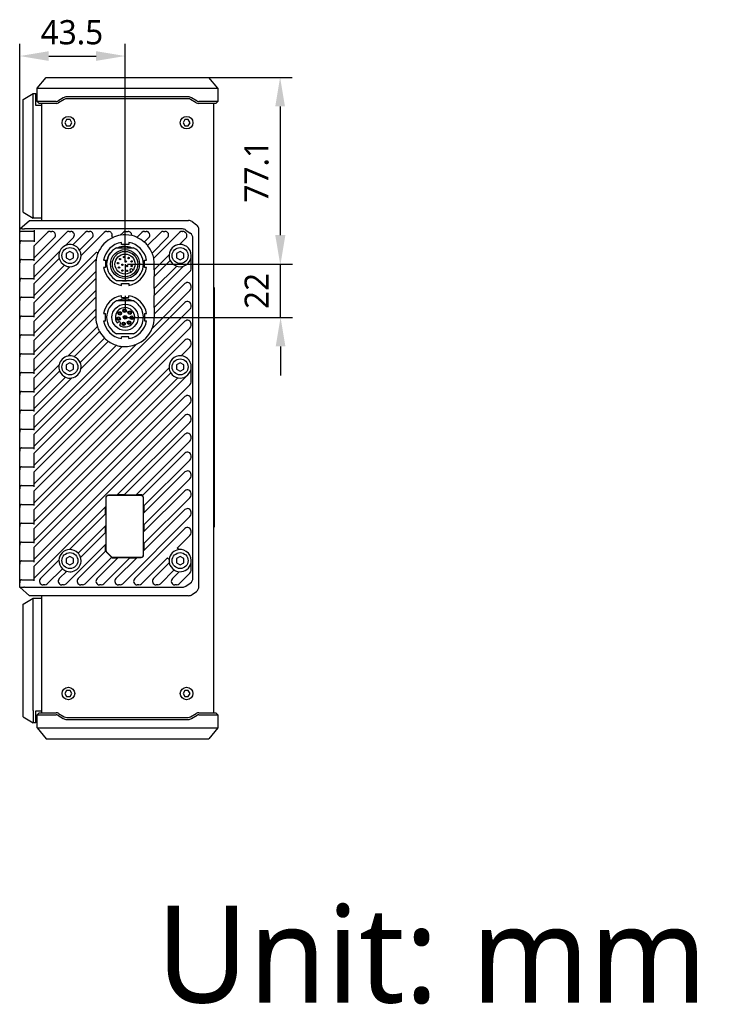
# Model space of a CAD drawing. Header units: millimetres. Extents: x 101 to 574, y 134 to 350.
# Tile 4 of 4: x 430 to 574, y 134 to 338. Entities that reach past the tile are written whole.
import ezdxf

# ---------------------------------------------------------------- set-up
doc = ezdxf.new("R2010")
doc.units = ezdxf.units.MM
doc.header["$LTSCALE"] = 32.67
doc.header["$PDMODE"] = 3
doc.header["$PDSIZE"] = 8
doc.linetypes.add('DOT', pattern=[0.2, 0.1, -0.1])
doc.layers.get('0').update_dxf_attribs({"linetype": 'CONTINUOUS'})
doc.layers.get('Defpoints').update_dxf_attribs({"linetype": 'CONTINUOUS'})
doc.layers.add('00_COMPONENTS', color=7, linetype='CONTINUOUS')
doc.layers.add('51__DRAFT_DIMS', color=7, linetype='CONTINUOUS')
doc.styles.get("Standard").update_dxf_attribs({"font": 'Roboto-Regular.ttf'})
doc.dimstyles.new('DIMSTYLE_2', dxfattribs={"dimtxt": 3, "dimasz": 3, "dimexe": 2.5, "dimexo": 0.5, "dimgap": 0.75, "dimtad": 1, "dimlfac": 2, "dimdsep": 46, "dimtxsty": 'STANDARD', "dimblk": '_FILLED', "dimblk1": '_FILLED', "dimblk2": '_FILLED', "dimcen": 0.09, "dimclrt": 3, "dimazin": 2, "dimtp": 0.3, "dimtm": 0.3, "dimtfac": 1, "dimtofl": 0, "dimtmove": 0, "dimatfit": 3, "dimldrblk": '_FILLED', "dimfxl": 1, "dimtolj": 1, "dimarcsym": 0})
doc.dimstyles.new('DIMSTYLE_4', dxfattribs={"dimtxt": 3, "dimasz": 3, "dimexe": 2.5, "dimexo": 0.5, "dimgap": 0.75, "dimtad": 1, "dimdec": 1, "dimlfac": 2, "dimdsep": 46, "dimtxsty": 'STANDARD', "dimblk": '_FILLED', "dimblk1": '_FILLED', "dimblk2": '_FILLED', "dimcen": 0.09, "dimclrt": 3, "dimazin": 2, "dimtp": 0.3, "dimtm": 0.3, "dimtfac": 1, "dimtdec": 1, "dimtofl": 0, "dimtmove": 0, "dimatfit": 3, "dimldrblk": '_FILLED', "dimfxl": 1, "dimtolj": 1, "dimarcsym": 0})
doc.dimstyles.new('DIMSTYLE_6', dxfattribs={"dimtxt": 3, "dimasz": 3, "dimexe": 2.5, "dimexo": 0.5, "dimgap": 0.75, "dimtad": 1, "dimlfac": 2, "dimdsep": 46, "dimtxsty": 'STANDARD', "dimblk": '_FILLED', "dimblk1": '_FILLED', "dimblk2": '_FILLED', "dimcen": 0.09, "dimclrt": 3, "dimazin": 2, "dimtp": 0.2, "dimtm": 0.2, "dimtfac": 1, "dimtofl": 0, "dimtmove": 0, "dimatfit": 3, "dimldrblk": '_FILLED', "dimfxl": 1, "dimtolj": 1, "dimarcsym": 0})

# ---------------------------------------------------------------- blocks, each defined once
blk = doc.blocks.new('_FILLED')
at = {"color": 0, "linetype": 'ByBlock'}
blk.add_solid([(0, 0), (-1, 0.167), (-1, -0.167)], dxfattribs=at)
blk = doc.blocks.new('*D10')
at = {"layer": '51__DRAFT_DIMS', "color": 0, "lineweight": -2}
for p, q in [((429.66, 294.06), (429.66, 332.57)), ((451.41, 287.6), (451.41, 332.57)), ((435.66, 330.07), (445.41, 330.07))]:
    blk.add_line(p, q, dxfattribs=at)
at = {"layer": 'Defpoints', "color": 0}
for p in [(451.41, 330.07), (429.66, 293.56), (451.41, 287.1)]:
    blk.add_point(p, dxfattribs=at)
at = {"layer": '51__DRAFT_DIMS', "color": 0, "linetype": 'ByBlock', "lineweight": -2, "xscale": 6, "yscale": 6, "zscale": 6, "rotation": 180}
blk.add_blockref('_FILLED', (429.66, 330.07), dxfattribs=at)
at = {"layer": '51__DRAFT_DIMS', "color": 0, "linetype": 'ByBlock', "lineweight": -2, "xscale": 6, "yscale": 6, "zscale": 6}
blk.add_blockref('_FILLED', (451.41, 330.07), dxfattribs=at)
at = {"layer": '51__DRAFT_DIMS', "insert": (440.44, 337.49), "char_height": 5, "attachment_point": 2, "line_spacing_factor": 0.9}
blk.add_mtext('\\A1;43.5', dxfattribs=at)
blk = doc.blocks.new('*D11')
at = {"layer": '51__DRAFT_DIMS', "color": 0, "lineweight": -2}
for p, q in [((463.9, 325.67), (485.92, 325.67)), ((483.42, 319.67), (483.42, 293.1)), ((451.91, 287.1), (485.92, 287.1))]:
    blk.add_line(p, q, dxfattribs=at)
at = {"layer": 'Defpoints', "color": 0}
for p in [(463.4, 325.67), (451.41, 287.1), (483.42, 287.1)]:
    blk.add_point(p, dxfattribs=at)
at = {"layer": '51__DRAFT_DIMS', "color": 0, "linetype": 'ByBlock', "lineweight": -2, "xscale": 6, "yscale": 6, "zscale": 6}
for p, rotation in [((483.42, 325.67), 90), ((483.42, 287.1), 270)]:
    blk.add_blockref('_FILLED', p, dxfattribs=dict(at, rotation=rotation))
at = {"layer": '51__DRAFT_DIMS', "insert": (476.01, 306.26), "char_height": 5, "attachment_point": 2, "rotation": 90, "line_spacing_factor": 0.9}
blk.add_mtext('\\A1;77.1', dxfattribs=at)
blk = doc.blocks.new('*D12')
at = {"layer": '51__DRAFT_DIMS', "color": 0, "lineweight": -2}
for p, q in [((483.51, 293.1), (483.51, 299.1)), ((451.91, 287.1), (486.01, 287.1)), ((451.91, 276.1), (486.01, 276.1)), ((483.51, 270.1), (483.51, 264.1))]:
    blk.add_line(p, q, dxfattribs=at)
at = {"layer": 'Defpoints', "color": 0}
for p in [(451.41, 287.1), (451.41, 276.1), (483.51, 276.1)]:
    blk.add_point(p, dxfattribs=at)
at = {"layer": '51__DRAFT_DIMS', "color": 0, "linetype": 'ByBlock', "lineweight": -2, "xscale": 6, "yscale": 6, "zscale": 6}
for p, rotation in [((483.51, 287.1), 270), ((483.51, 276.1), 90)]:
    blk.add_blockref('_FILLED', p, dxfattribs=dict(at, rotation=rotation))
at = {"layer": '51__DRAFT_DIMS', "insert": (476.09, 281.55), "char_height": 5, "attachment_point": 2, "rotation": 90, "line_spacing_factor": 0.9}
blk.add_mtext('\\A1;22', dxfattribs=at)

msp = doc.modelspace()

# ---------------------------------------------------------------- linework, layer by layer
at = {"linetype": 'DOT'}
msp.add_line((451.4072, 287.1038), (451.4072, 276.1353), dxfattribs=at)
msp.add_line((483.5087, 276.1038), (483.5087, 287.1038))
at = {"layer": '00_COMPONENTS', "color": 7}
for p, q in [((433.2572, 323.4188), (435.1072, 325.6688)), ((435.1072, 325.6688), (468.7072, 325.6688)), ((470.5572, 323.4188), (468.7072, 325.6688)), ((433.2572, 320.6688), (433.2572, 323.4188)), ((433.2572, 323.4188), (470.5572, 323.4188)), ((470.5572, 323.4188), (470.5572, 320.6688)), ((430.4072, 321.1038), (432.4072, 322.3538)), ((432.4073, 296.8306), (432.4072, 322.3538)), ((432.4072, 322.3538), (433.0072, 322.3538)), ((433.0072, 319.8538), (433.0072, 322.3538)), ((438.6607, 321.4533), (437.4959, 320.7543)), ((464.433, 321.6528), (439.381, 321.6528)), ((466.3181, 320.7543), (465.1533, 321.4533)), ((430.4072, 297.8538), (430.4072, 321.1038)), ((434.1572, 319.8538), (433.0072, 319.8538)), ((433.6572, 320.2688), (433.2572, 320.6688)), ((437.1872, 320.6688), (433.2572, 320.6688)), ((437.1872, 320.2688), (433.6572, 320.2688)), ((434.1572, 320.2688), (434.1572, 296.1038)), ((438.8665, 321.1103), (437.7017, 320.4113)), ((464.433, 321.2528), (439.381, 321.2528)), ((466.1123, 320.4113), (464.9475, 321.1103)), ((470.5572, 320.6688), (466.6268, 320.6688)), ((470.1572, 320.2688), (466.6268, 320.2688)), ((469.6572, 320.2688), (469.6572, 194.4388)), ((470.1572, 320.2688), (470.5572, 320.6688)), ((439.3464, 316.9288), (438.9856, 316.3038)), ((438.9856, 316.3038), (439.3464, 315.6788)), ((440.0681, 316.9288), (439.3464, 316.9288)), ((439.3464, 315.6788), (440.0681, 315.6788)), ((440.4289, 316.3038), (440.0681, 316.9288)), ((440.0681, 315.6788), (440.4289, 316.3038)), ((463.7464, 316.9288), (463.3856, 316.3038)), ((463.3856, 316.3038), (463.7464, 315.6788)), ((464.4681, 316.9288), (463.7464, 316.9288)), ((463.7464, 315.6788), (464.4681, 315.6788)), ((464.8289, 316.3038), (464.4681, 316.9288)), ((464.4681, 315.6788), (464.8289, 316.3038)), ((430.4072, 297.8538), (432.4072, 296.6038)), ((429.6572, 294.3538), (431.6572, 296.1038)), ((431.6572, 296.1038), (464.5067, 296.1038)), ((432.4072, 296.8306), (432.4072, 296.6038)), ((434.1572, 296.6038), (432.4072, 296.6038)), ((465.2332, 295.871), (466.1338, 295.2277)), ((429.6572, 220.3538), (429.6572, 294.3538)), ((432.6572, 293.8538), (429.8035, 293.8538)), ((463.2567, 294.3538), (430.6572, 294.3538)), ((432.6572, 294.1038), (432.6572, 291.669)), ((435.4267, 293.6342), (432.6572, 290.8647)), ((439.3167, 293.6342), (432.6572, 286.9747)), ((435.957, 293.8538), (436.3106, 293.8538)), ((439.847, 293.8538), (440.2006, 293.8538)), ((443.2067, 293.6342), (440.6371, 291.0645)), ((442.3242, 288.8616), (447.0967, 293.6342)), ((443.737, 293.8538), (444.0906, 293.8538)), ((447.627, 293.8538), (447.9806, 293.8538)), ((450.9867, 293.6342), (450.4035, 293.051)), ((451.517, 293.8538), (452.0404, 293.8538)), ((454.8767, 293.6342), (453.8575, 292.6149)), ((455.407, 293.8538), (455.7606, 293.8538)), ((458.7667, 293.6342), (456.0663, 290.9338)), ((462.6567, 293.6342), (457.3193, 288.2968)), ((459.297, 293.8538), (459.6506, 293.8538)), ((463.187, 293.8538), (463.2958, 293.8538)), ((463.726, 293.7182), (463.8699, 293.6174)), ((463.9832, 294.121), (464.8838, 293.4777)), ((466.6572, 220.4971), (466.6572, 294.2106)), ((429.9958, 291.919), (432.6572, 291.919)), ((436.8409, 292.5735), (432.6572, 288.3898)), ((432.6572, 287.779), (432.6572, 290.8647)), ((440.7309, 292.5735), (439.109, 290.9516)), ((442.0281, 289.9806), (444.6209, 292.5735)), ((450.6572, 291.1724), (450.6572, 291.5724)), ((452.1572, 291.1724), (450.6572, 291.1724)), ((452.1572, 291.5724), (452.1572, 291.1724)), ((455.3689, 291.6515), (456.2909, 292.5735)), ((456.991, 289.3836), (460.1809, 292.5735)), ((462.6387, 291.1413), (463.9701, 292.4727)), ((465.4072, 222.2471), (465.4072, 292.4606)), ((437.9345, 289.7771), (432.6572, 284.4998)), ((445.3584, 289.421), (432.6572, 276.7198)), ((440.0322, 289.7199), (439.2822, 289.2868)), ((439.2822, 289.2868), (439.2822, 288.4208)), ((440.7822, 289.2868), (440.0322, 289.7199)), ((440.7822, 288.4208), (440.7822, 289.2868)), ((449.661, 290.4788), (453.1535, 290.4788)), ((457.4385, 285.9411), (460.4948, 288.9974)), ((462.7822, 289.7199), (462.0322, 289.2868)), ((462.0322, 289.2868), (462.0322, 288.4208)), ((463.5322, 289.2868), (462.7822, 289.7199)), ((463.5322, 288.4208), (463.5322, 289.2868)), ((429.9958, 288.029), (432.6572, 288.029)), ((437.8216, 288.249), (432.6572, 283.0847)), ((445.4601, 288.1076), (432.6572, 275.3047)), ((432.6572, 283.889), (432.6572, 286.9747)), ((432.6572, 280.6098), (438.9054, 286.858)), ((439.2822, 288.4208), (440.0322, 287.9878)), ((440.0322, 287.9878), (440.7822, 288.4208)), ((445.376, 287.1038), (445.376, 285.5486)), ((446.9702, 287.8853), (447.3702, 287.8853)), ((447.3702, 287.8853), (447.3702, 286.3853)), ((455.4443, 286.3853), (455.4443, 287.8853)), ((455.4443, 287.8853), (455.8443, 287.8853)), ((457.4385, 284.526), (460.7353, 287.8228)), ((457.4385, 285.9411), (457.4385, 287.1038)), ((462.0322, 288.4208), (462.7822, 287.9878)), ((462.7822, 287.9878), (463.5322, 288.4208)), ((465.0322, 286.0655), (465.0322, 288.4174)), ((432.6572, 279.1947), (440.0245, 286.5619)), ((445.376, 285.5486), (432.6572, 272.8298)), ((445.3572, 285.5298), (445.3572, 284.1147)), ((447.3702, 286.3853), (446.9702, 286.3853)), ((452.6469, 285.4399), (452.4502, 285.6366)), ((452.8745, 286.0609), (453.0712, 285.8641)), ((455.8443, 286.3853), (455.4443, 286.3853)), ((457.4385, 282.0511), (462.0646, 286.6772)), ((457.4385, 280.636), (463.4701, 286.6676)), ((457.4385, 278.1611), (464.8126, 285.5352)), ((457.4572, 284.5447), (457.4572, 285.9598)), ((429.9958, 284.139), (432.6572, 284.139)), ((445.376, 284.1335), (432.6572, 271.4147)), ((432.6572, 279.999), (432.6572, 283.0847)), ((445.376, 284.1335), (445.376, 281.6586)), ((449.661, 283.7288), (453.1535, 283.7288)), ((450.6572, 282.6983), (450.6572, 283.0983)), ((450.6572, 283.0983), (452.1572, 283.0983)), ((452.1572, 283.0983), (452.1572, 282.6983)), ((452.4601, 284.2946), (452.4557, 284.3065)), ((457.4385, 282.0511), (457.4385, 284.526)), ((457.4385, 276.746), (463.7519, 283.0594)), ((445.376, 281.6586), (432.6572, 268.9398)), ((445.3572, 281.6398), (445.3572, 280.2247)), ((456.9907, 273.8233), (464.8126, 281.6452)), ((457.4385, 278.1611), (457.4385, 280.636)), ((457.4572, 280.6547), (457.4572, 282.0698)), ((465.0322, 282.1755), (465.0322, 282.529)), ((469.8072, 282.2536), (469.6572, 282.2536)), ((469.8072, 282.2536), (469.8072, 232.7537)), ((429.9958, 280.249), (432.6572, 280.249)), ((445.376, 280.2435), (432.6572, 267.5247)), ((432.6572, 276.109), (432.6572, 279.1947)), ((463.7519, 279.1694), (432.6572, 248.0747)), ((445.376, 280.2435), (445.376, 277.7686)), ((453.1535, 279.4788), (449.661, 279.4788)), ((450.6572, 280.1724), (450.6572, 280.5724)), ((450.6572, 280.1724), (452.1572, 280.1724)), ((452.1572, 280.1724), (452.1572, 280.5724)), ((465.0322, 278.2855), (465.0322, 278.639)), ((445.376, 277.7686), (432.6572, 265.0498)), ((432.6572, 245.5998), (464.8126, 277.7552)), ((445.3572, 277.7498), (445.3572, 276.3347)), ((446.9702, 276.8853), (447.3702, 276.8853)), ((447.3702, 275.3853), (447.3702, 276.8853)), ((455.4443, 276.8853), (455.4443, 275.3853)), ((455.4443, 276.8853), (455.8443, 276.8853)), ((457.4385, 276.746), (457.4385, 276.1038)), ((457.4572, 276.7647), (457.4572, 278.1798)), ((429.9958, 276.359), (432.6572, 276.359)), ((445.376, 276.3535), (432.6572, 263.6347)), ((432.6572, 272.219), (432.6572, 275.3047)), ((463.7519, 275.2794), (432.6572, 244.1847)), ((445.376, 276.3535), (445.376, 276.1038)), ((446.9702, 275.3853), (447.3702, 275.3853)), ((449.782, 274.9382), (449.9577, 275.1139)), ((450.4173, 274.6543), (450.2416, 274.4786)), ((455.4443, 275.3853), (455.8443, 275.3853)), ((465.0322, 274.3955), (465.0322, 274.749)), ((432.6572, 241.7098), (464.8126, 273.8652)), ((439.6025, 268.1051), (445.6876, 274.1902)), ((446.1181, 273.2055), (440.8912, 267.9787)), ((453.1535, 272.7288), (449.661, 272.7288)), ((429.9958, 272.469), (432.6572, 272.469)), ((432.6572, 268.329), (432.6572, 271.4147)), ((463.7519, 271.3894), (432.6572, 240.2947)), ((432.6572, 249.4898), (453.6878, 270.5204)), ((442.1404, 266.753), (447.1847, 271.7973)), ((442.2956, 265.4931), (447.9585, 271.1559)), ((450.6572, 271.6983), (450.6572, 272.0983)), ((452.1572, 272.0983), (450.6572, 272.0983)), ((452.1572, 271.6983), (452.1572, 272.0983)), ((465.0322, 270.5055), (465.0322, 270.859)), ((429.9958, 268.579), (432.6572, 268.579)), ((432.6572, 253.3798), (449.6207, 270.3433)), ((450.7962, 270.1036), (432.6572, 251.9647)), ((462.9751, 268.1376), (464.8126, 269.9752)), ((432.6572, 264.439), (432.6572, 267.5247)), ((440.0322, 266.7199), (439.2822, 266.2868)), ((440.7822, 266.2868), (440.0322, 266.7199)), ((462.7822, 266.7199), (462.0322, 266.2868)), ((463.5322, 266.2868), (462.7822, 266.7199)), ((429.9958, 264.689), (432.6572, 264.689)), ((432.6572, 261.1598), (437.781, 266.2835)), ((432.6572, 237.8198), (460.4984, 265.661)), ((437.9074, 264.9948), (432.6572, 259.7447)), ((460.8593, 264.6068), (432.6572, 236.4047)), ((439.2822, 266.2868), (439.2822, 265.4208)), ((439.2822, 265.4208), (440.0322, 264.9878)), ((440.0322, 264.9878), (440.7822, 265.4208)), ((440.7822, 265.4208), (440.7822, 266.2868)), ((462.0322, 266.2868), (462.0322, 265.4208)), ((462.0322, 265.4208), (462.7822, 264.9878)), ((462.7822, 264.9878), (463.5322, 265.4208)), ((463.5322, 265.4208), (463.5322, 266.2868)), ((465.0322, 262.7255), (465.0322, 265.4174)), ((463.9883, 263.8458), (432.6572, 232.5147)), ((432.6572, 257.2698), (439.1331, 263.7457)), ((432.6572, 260.549), (432.6572, 263.6347)), ((432.6572, 233.9298), (462.3336, 263.6062)), ((432.6572, 255.8547), (440.393, 263.5905)), ((463.9883, 263.8458), (463.9883, 263.9049)), ((429.9958, 260.799), (432.6572, 260.799)), ((432.6572, 230.0398), (464.8126, 262.1952)), ((432.6572, 256.659), (432.6572, 259.7447)), ((463.7519, 259.7194), (432.6572, 228.6247)), ((432.6572, 226.1498), (464.8126, 258.3052)), ((465.0322, 258.8355), (465.0322, 259.189)), ((429.9958, 256.909), (432.6572, 256.909)), ((432.6572, 252.769), (432.6572, 255.8547)), ((463.7519, 255.8294), (432.6572, 224.7347)), ((449.7441, 239.3467), (464.8126, 254.4152)), ((465.0322, 254.9455), (465.0322, 255.299)), ((429.9958, 253.019), (432.6572, 253.019)), ((432.6572, 248.879), (432.6572, 251.9647)), ((451.1592, 239.3467), (463.7519, 251.9394)), ((453.6341, 239.3467), (464.8126, 250.5252)), ((465.0322, 251.0555), (465.0322, 251.409)), ((429.9958, 249.129), (432.6572, 249.129)), ((432.6572, 244.989), (432.6572, 248.0747)), ((454.9773, 239.2748), (463.7519, 248.0494)), ((455.2501, 237.0727), (464.8126, 246.6352)), ((465.0322, 247.1655), (465.0322, 247.519)), ((429.9958, 245.239), (432.6572, 245.239)), ((432.6572, 241.099), (432.6572, 244.1847)), ((455.2501, 235.6576), (463.7519, 244.1594)), ((455.2501, 233.1827), (464.8126, 242.7452)), ((465.0322, 243.2755), (465.0322, 243.629)), ((429.9958, 241.349), (432.6572, 241.349)), ((432.6572, 237.209), (432.6572, 240.2947)), ((455.2501, 231.7676), (463.7519, 240.2694)), ((447.4144, 238.8038), (447.4144, 237.017)), ((447.4572, 238.8038), (447.4572, 228.0109)), ((449.7441, 239.3467), (447.9572, 239.3467)), ((454.7072, 239.3038), (447.9572, 239.3038)), ((451.2664, 239.4538), (449.8512, 239.4538)), ((453.6341, 239.3467), (451.1592, 239.3467)), ((454.7072, 239.4538), (453.7412, 239.4538)), ((455.2072, 227.0538), (455.2072, 238.8038)), ((455.2501, 229.2927), (464.8126, 238.8552)), ((455.2501, 237.0727), (455.2501, 238.8038)), ((465.0322, 239.3855), (465.0322, 239.739)), ((429.9958, 237.459), (432.6572, 237.459)), ((432.6572, 222.2598), (447.4144, 237.017)), ((432.6572, 233.319), (432.6572, 236.4047)), ((447.3072, 236.9098), (447.3072, 235.4947)), ((455.2501, 227.8776), (463.7519, 236.3794)), ((455.3572, 235.7647), (455.3572, 237.1798)), ((447.4144, 235.6019), (439.9626, 228.1501)), ((447.4144, 235.6019), (447.4144, 233.127)), ((450.9209, 221.0735), (464.8126, 234.9652)), ((455.2501, 233.1827), (455.2501, 235.6576)), ((465.0322, 235.4955), (465.0322, 235.849)), ((429.9958, 233.569), (432.6572, 233.569)), ((432.6572, 229.429), (432.6572, 232.5147)), ((441.7103, 227.4229), (447.4144, 233.127)), ((447.3072, 233.0198), (447.3072, 231.6047)), ((453.3967, 222.1342), (463.7519, 232.4894)), ((455.3572, 231.8747), (455.3572, 233.2898)), ((465.0322, 231.6055), (465.0322, 231.959)), ((469.6572, 232.7537), (469.8072, 232.7537)), ((442.2311, 226.5285), (447.4144, 231.7119)), ((447.4144, 231.7119), (447.4144, 229.237)), ((455.2501, 229.2927), (455.2501, 231.7676)), ((462.1811, 228.4437), (464.8126, 231.0752)), ((429.9958, 229.679), (432.6572, 229.679)), ((432.6572, 225.539), (432.6572, 228.6247)), ((439.2509, 221.0735), (447.4144, 229.237)), ((447.4397, 227.8472), (441.7267, 222.1342)), ((447.3072, 229.1298), (447.3072, 228.0109)), ((455.2501, 227.0538), (455.2501, 227.8776)), ((455.3572, 227.9847), (455.3572, 229.3998)), ((462.4969, 228.1279), (462.1811, 228.4437)), ((429.9958, 225.789), (432.6572, 225.789)), ((433.9467, 222.1342), (437.736, 225.9235)), ((440.0322, 226.7199), (439.2822, 226.2868)), ((439.2822, 226.2868), (439.2822, 225.4208)), ((440.7822, 226.2868), (440.0322, 226.7199)), ((440.7822, 225.4208), (440.7822, 226.2868)), ((442.2289, 226.5264), (442.2306, 226.528)), ((443.1409, 221.0735), (448.6481, 226.5807)), ((449.9935, 226.511), (445.6167, 222.1342)), ((447.0309, 221.0735), (452.4684, 226.511)), ((447.5734, 227.6271), (448.5305, 226.67)), ((447.6037, 227.6574), (448.5608, 226.7003)), ((448.9144, 226.5538), (454.7072, 226.5538)), ((448.9144, 226.4038), (449.8864, 226.4038)), ((449.5067, 222.1342), (453.8835, 226.511)), ((449.9935, 226.511), (452.4684, 226.511)), ((452.3612, 226.4038), (453.7764, 226.4038)), ((453.8835, 226.511), (454.7072, 226.511)), ((454.8109, 221.0735), (460.1924, 226.4549)), ((460.1924, 226.4549), (460.5081, 226.1392)), ((462.7822, 226.7199), (462.0322, 226.2868)), ((462.0322, 226.2868), (462.0322, 225.4208)), ((463.5322, 226.2868), (462.7822, 226.7199)), ((463.5322, 225.4208), (463.5322, 226.2868)), ((432.6572, 221.649), (432.6572, 224.7347)), ((435.3609, 221.0735), (438.4632, 224.1758)), ((439.2822, 225.4208), (440.0322, 224.9878)), ((440.0322, 224.9878), (440.7822, 225.4208)), ((457.2867, 222.1342), (460.5386, 225.386)), ((458.7009, 221.0735), (461.5492, 223.9218)), ((462.0322, 225.4208), (462.7822, 224.9878)), ((462.7822, 224.9878), (463.5322, 225.4208)), ((465.0322, 223.8255), (465.0322, 225.4174)), ((429.9958, 221.899), (432.6572, 221.899)), ((429.9962, 221.899), (429.9958, 221.899)), ((439.3576, 223.655), (437.8367, 222.1342)), ((439.3578, 223.6553), (439.3597, 223.6572)), ((461.1767, 222.1342), (462.6109, 223.5683)), ((462.5909, 221.0735), (464.8126, 223.2952)), ((431.6572, 218.6038), (429.6572, 220.3538)), ((430.6572, 220.3538), (463.2567, 220.3538)), ((434.8306, 220.8538), (434.477, 220.8538)), ((438.7206, 220.8538), (438.367, 220.8538)), ((442.6106, 220.8538), (442.257, 220.8538)), ((446.5006, 220.8538), (446.147, 220.8538)), ((450.3906, 220.8538), (450.037, 220.8538)), ((454.2806, 220.8538), (453.927, 220.8538)), ((458.1706, 220.8538), (457.817, 220.8538)), ((462.0606, 220.8538), (461.707, 220.8538)), ((463.9832, 220.5867), (464.8838, 221.2299)), ((430.4072, 216.8538), (432.4072, 218.1038)), ((464.5067, 218.6038), (431.6577, 218.6038)), ((432.4072, 218.1038), (434.1572, 218.1038)), ((432.4072, 194.877), (432.4072, 218.1038)), ((434.1572, 218.6038), (434.1572, 194.4388)), ((465.2332, 218.8367), (466.1338, 219.4799)), ((430.4072, 193.6038), (430.4072, 216.8538)), ((439.3464, 199.0288), (438.9856, 198.4038)), ((438.9856, 198.4038), (439.3464, 197.7788)), ((440.0681, 199.0288), (439.3464, 199.0288)), ((439.3464, 197.7788), (440.0681, 197.7788)), ((440.4289, 198.4038), (440.0681, 199.0288)), ((440.0681, 197.7788), (440.4289, 198.4038)), ((463.7464, 199.0288), (463.3856, 198.4038)), ((463.3856, 198.4038), (463.7464, 197.7788)), ((464.4681, 199.0288), (463.7464, 199.0288)), ((463.7464, 197.7788), (464.4681, 197.7788)), ((464.8289, 198.4038), (464.4681, 199.0288)), ((464.4681, 197.7788), (464.8289, 198.4038)), ((430.4072, 193.6038), (432.4072, 192.3538)), ((432.4072, 194.877), (432.4073, 194.1038)), ((432.4073, 194.1038), (432.4073, 192.5806)), ((433.0072, 194.8538), (434.1572, 194.8538)), ((433.0072, 192.3538), (433.0072, 194.8538)), ((433.6572, 194.4388), (433.2572, 194.0388)), ((433.2572, 194.0388), (437.1877, 194.0388)), ((433.2572, 191.2888), (433.2572, 194.0388)), ((433.6572, 194.4388), (437.1877, 194.4388)), ((437.4964, 193.9533), (438.6612, 193.2544)), ((437.7021, 194.2963), (438.867, 193.5974)), ((439.3815, 193.4549), (464.4335, 193.4549)), ((464.948, 193.5974), (466.1128, 194.2963)), ((465.1538, 193.2544), (466.3186, 193.9533)), ((466.6273, 194.4388), (470.1572, 194.4388)), ((466.6273, 194.0388), (470.5572, 194.0388)), ((470.1572, 194.4388), (470.5572, 194.0388)), ((470.5572, 194.0388), (470.5572, 191.2888)), ((432.4072, 192.5806), (432.4072, 192.3538)), ((433.0072, 192.3538), (432.4072, 192.3538)), ((433.2572, 191.2888), (470.5572, 191.2888)), ((433.2572, 191.2888), (435.1072, 189.0388)), ((439.3815, 193.0549), (464.4335, 193.0549)), ((470.5572, 191.2888), (468.7072, 189.0388)), ((435.1072, 189.0388), (468.7072, 189.0388))]:
    msp.add_line(p, q, dxfattribs=at)
for centre, radius in [((439.7072, 316.3038), 1.3), ((464.1072, 316.3038), 1.3), ((440.0322, 288.8538), 1.65), ((451.4072, 287.1038), 3), ((451.4072, 287.1038), 2.625), ((451.4072, 287.1038), 2.075), ((462.7822, 288.8538), 1.65), ((449.9692, 287.29), 0.15), ((449.9692, 287.29), 0.0634), ((450.3819, 288.1291), 0.15), ((450.3819, 288.1291), 0.0634), ((450.876, 286.9615), 0.15), ((450.876, 286.9615), 0.0634), ((451.2211, 288.5418), 0.15), ((451.2211, 288.5418), 0.0634), ((451.5496, 287.6351), 0.15), ((451.5496, 287.6351), 0.0634), ((451.7962, 286.7149), 0.15), ((451.7962, 286.7149), 0.0634), ((452.1377, 288.3564), 0.15), ((452.1377, 288.3564), 0.0634), ((452.7505, 287.6499), 0.15), ((452.8045, 286.7163), 0.15), ((452.7505, 287.6499), 0.0634), ((452.8045, 286.7163), 0.0634), ((450.1547, 286.3734), 0.15), ((450.1547, 286.3734), 0.0634), ((450.8611, 285.7606), 0.15), ((450.8611, 285.7606), 0.0634), ((451.7947, 285.7066), 0.15), ((451.7947, 285.7066), 0.0634), ((451.4072, 276.1038), 2.7), ((450.3091, 276.9313), 0.375), ((450.3091, 276.9313), 0.205), ((451.3113, 277.4755), 0.375), ((451.3113, 277.4755), 0.205), ((452.3795, 277.0761), 0.375), ((452.3795, 277.0761), 0.205), ((450.0623, 275.818), 0.375), ((450.0623, 275.818), 0.205), ((451.1214, 274.7589), 0.375), ((451.1214, 274.7589), 0.205), ((451.4072, 276.1038), 0.375), ((451.4072, 276.1038), 0.205), ((452.2347, 275.0057), 0.375), ((452.2347, 275.0057), 0.205), ((452.7789, 276.0079), 0.375), ((452.7789, 276.0079), 0.205), ((440.0322, 265.8538), 1.65), ((462.7822, 265.8538), 1.65), ((440.0322, 225.8538), 1.65), ((462.7822, 225.8538), 1.65), ((439.7072, 198.4038), 1.3), ((464.1072, 198.4038), 1.3)]:
    msp.add_circle(centre, radius, dxfattribs=at)
for centre, radius, start, end in [((439.381, 320.2528), 1.4, 90, 120.963726), ((464.433, 320.2528), 1.4, 59.036274, 90), ((437.1872, 321.2688), 0.6, 270, 300.963726), ((437.1872, 321.2688), 1, 270, 300.963726), ((439.381, 320.2528), 1, 90, 120.963726), ((464.433, 320.2528), 1, 59.036274, 90), ((466.6268, 321.2688), 1, 239.036274, 270), ((466.6268, 321.2688), 0.6, 239.036274, 270), ((464.5067, 294.8538), 1.25, 54.462322, 90), ((465.4072, 294.2106), 1.25, 0, 54.462322), ((435.957, 293.1038), 0.75, 90, 135), ((436.3106, 293.1038), 0.75, 315, 90), ((439.847, 293.1038), 0.75, 90, 135), ((440.2006, 293.1038), 0.75, 315, 90), ((443.737, 293.1038), 0.75, 90, 135), ((444.0906, 293.1038), 0.75, 315, 90), ((447.627, 293.1038), 0.75, 90, 135), ((447.9806, 293.1038), 0.75, 345.268609, 90), ((448.9477, 292.8495), 0.25, 165.268609, 264.782083), ((451.4078, 287.1021), 6.0518, 99.333298, 114.569352), ((451.4072, 287.1039), 6.0312, 76.84825, 99.579921), ((451.517, 293.1038), 0.75, 90, 135), ((452.0404, 293.1038), 0.75, 350.254808, 90), ((451.4058, 287.0995), 6.0546, 65.9661, 76.85711), ((455.407, 293.1038), 0.75, 90, 135), ((455.7606, 293.1038), 0.75, 315, 90), ((459.297, 293.1038), 0.75, 90, 135), ((459.6506, 293.1038), 0.75, 315, 90), ((463.187, 293.1038), 0.75, 90, 135), ((463.2567, 293.1038), 1.25, 54.462322, 90), ((463.2958, 293.1038), 0.75, 55, 90), ((463.4398, 293.003), 0.75, 315, 55), ((464.1572, 292.4606), 1.25, 0, 54.462322), ((440.0322, 288.8538), 2.2919, 113.754631, 156.245369), ((440.0322, 288.8538), 2.3, 74.584455, 113.243754), ((440.0322, 288.8538), 2.2919, 29.448544, 74.698974), ((451.4072, 287.1038), 6.0312, 114.303357, 158.843839), ((451.4072, 287.1353), 4.5, 99.594005, 170.405913), ((451.4072, 287.1353), 4.5, 9.59411, 80.405895), ((451.4076, 287.1045), 6.0305, 48.937923, 66.030724), ((451.4115, 287.108), 6.0441, 39.434061, 48.931703), ((451.4071, 287.1037), 6.0314, 22.210475, 39.422113), ((462.7822, 288.8538), 2.2919, 93.591301, 176.408699), ((462.7822, 288.8538), 2.3, 348.031254, 93.364009), ((440.0322, 288.8538), 2.3, 156.756246, 195.415545), ((440.0322, 288.8538), 2.2919, 269.805129, 0.194871), ((440.0322, 288.8538), 2.3, 0.394063, 29.504445), ((445.5352, 289.2442), 0.25, 8.366306, 135), ((451.41, 287.1031), 6.0528, 158.578673, 170.666368), ((451.4072, 287.1038), 3.8, 117.357326, 242.642674), ((451.2761, 287.1672), 3.6199, 66.183189, 70.633776), ((451.4072, 287.1038), 3.8, 297.357326, 62.642674), ((451.4033, 287.1026), 6.0541, 11.529697, 22.2804), ((462.7822, 288.8538), 2.3, 176.635991, 206.80104), ((440.0322, 288.8538), 2.2919, 195.301026, 240.551456), ((440.0322, 288.8538), 2.3, 240.495555, 269.605937), ((451.4107, 287.1035), 6.0347, 170.422469, 179.99692), ((451.404, 287.1035), 6.0345, 0.003121, 11.405082), ((462.7822, 288.8538), 2.2919, 206.734747, 251.752037), ((462.7822, 288.8538), 2.2919, 287.464458, 349.022797), ((451.4072, 287.1353), 4.5, 189.593825, 260.405941), ((451.4072, 287.1353), 4.5, 279.594287, 350.405858), ((452.6624, 285.8487), 0.3, 45, 225), ((462.7822, 288.8538), 2.3, 251.650812, 287.081573), ((464.2822, 286.0655), 0.75, 315, 360), ((451.4072, 287.1353), 3.415, 265.950999, 274.049001), ((451.4643, 287.0313), 3.6875, 296.416312, 297.085618), ((464.2822, 282.529), 0.75, 0, 135), ((464.2822, 282.1755), 0.75, 315, 360), ((451.4072, 276.1353), 4.5, 99.594005, 170.405913), ((451.4072, 276.1038), 3.8, 117.357326, 242.642674), ((451.4073, 276.1332), 3.7478, 63.211967, 94.580823), ((451.4072, 276.1353), 4.5, 9.59411, 80.405894), ((451.4072, 276.1038), 3.8, 25.06638, 62.642674), ((464.2822, 278.639), 0.75, 0, 135), ((451.4072, 276.1038), 2, 234.352035, 215.647965), ((451.4072, 276.1038), 3.8, 297.357326, 24.862006), ((464.2822, 278.2855), 0.75, 315, 360), ((451.407, 276.1039), 6.031, 180.000299, 198.499556), ((451.4072, 276.1353), 4.5, 189.593823, 260.405941), ((450.1875, 274.8841), 0.325, 314.999999, 135), ((451.4072, 276.1353), 4.5, 279.594285, 350.405859), ((451.4072, 276.1038), 6.0313, 337.782843, 359.99989), ((464.2822, 274.749), 0.75, 0, 135), ((451.4031, 276.102), 6.0455, 198.583565, 208.777224), ((451.4077, 276.1041), 6.0317, 208.72132, 225.562933), ((451.4073, 276.1038), 6.05, 291.798033, 338.201967), ((464.2822, 274.3955), 0.75, 315, 360), ((451.4109, 276.1083), 6.0558, 225.567213, 235.086653), ((451.4073, 276.1042), 6.0316, 235.123937, 252.769582), ((451.4073, 276.1039), 6.0313, 264.184963, 292.216797), ((464.2822, 270.859), 0.75, 0, 135), ((464.2822, 270.5055), 0.75, 315, 360), ((451.4063, 276.0992), 6.0452, 252.671587, 264.044871), ((440.0322, 265.8538), 2.2919, 100.806112, 169.193888), ((440.0322, 265.8538), 2.3, 67.903307, 100.511547), ((440.0322, 265.8538), 2.2919, 23.099227, 67.988508), ((440.0322, 265.8538), 2.3, 351.219849, 23.179967), ((462.7822, 265.8538), 2.2919, 85.174226, 184.825774), ((462.7822, 265.8538), 2.3, 348.031254, 85.004821), ((440.0322, 265.8538), 2.3, 169.488453, 202.096693), ((440.0322, 265.8538), 2.2919, 202.011492, 246.900773), ((440.0322, 265.8538), 2.2919, 279.056317, 350.943683), ((462.7822, 265.8538), 2.3, 184.995179, 213.007195), ((462.7822, 265.8538), 2.2919, 212.964366, 258.712561), ((462.7822, 265.8538), 2.2919, 301.750626, 349.022797), ((440.0322, 265.8538), 2.3, 246.820033, 278.780151), ((462.7822, 265.8538), 2.3, 258.578621, 301.626387), ((464.2822, 262.7255), 0.75, 315, 360), ((464.2822, 259.189), 0.75, 0, 135), ((464.2822, 258.8355), 0.75, 315, 360), ((464.2822, 255.299), 0.75, 0, 135), ((464.2822, 254.9455), 0.75, 315, 360), ((464.2822, 251.409), 0.75, 0, 135), ((464.2822, 251.0555), 0.75, 315, 360), ((464.2822, 247.519), 0.75, 0, 135), ((464.2822, 247.1655), 0.75, 315, 360), ((464.2822, 243.629), 0.75, 0, 135), ((464.2822, 243.2755), 0.75, 315, 360), ((464.2822, 239.739), 0.75, 0, 135), ((447.9572, 238.8038), 0.5429, 90, 180), ((447.9572, 238.8038), 0.5, 90, 180), ((454.7072, 238.8038), 0.65, 57.622178, 90), ((454.7072, 238.8038), 0.5, 0, 90), ((454.7072, 238.8038), 0.5429, 0, 60.168002), ((464.2822, 239.3855), 0.75, 315, 360), ((464.2822, 235.849), 0.75, 0, 135), ((464.2822, 235.4955), 0.75, 315, 360), ((464.2822, 231.959), 0.75, 0, 135), ((464.2822, 231.6055), 0.75, 315, 360), ((440.0322, 225.8538), 2.3, 91.665412, 178.334588), ((440.0322, 225.8538), 2.2973, 43.077357, 91.736518), ((447.9572, 228.0109), 0.65, 180, 202.365766), ((447.9572, 228.0109), 0.5429, 197.561032, 225), ((447.9572, 228.0109), 0.5, 180, 225), ((462.7822, 225.8538), 2.2919, 97.151193, 172.848807), ((462.7822, 225.8538), 2.3, 348.031254, 97.307134), ((440.0322, 225.8538), 2.2973, 178.263482, 226.922643), ((440.0322, 225.8538), 2.2973, 252.977348, 17.022652), ((440.0322, 225.8538), 2.3, 17.058218, 43.079605), ((448.9144, 227.0538), 0.5429, 225, 240.634097), ((448.9144, 227.0538), 0.5, 225, 270), ((448.9144, 227.0538), 0.65, 238.007053, 270), ((454.7072, 227.0538), 0.5429, 270, 360), ((454.7072, 227.0538), 0.5, 270, 360), ((462.7822, 225.8538), 2.3, 172.692866, 191.909001), ((440.0322, 225.8538), 2.3, 226.920395, 252.941782), ((462.7822, 225.8538), 2.2919, 191.777524, 237.453979), ((462.7822, 225.8538), 2.3, 237.409614, 265.538768), ((462.7822, 225.8538), 2.2919, 265.711413, 349.022797), ((464.2822, 223.8255), 0.75, 315, 360), ((434.477, 221.6038), 0.75, 135, 270), ((438.367, 221.6038), 0.75, 135, 270), ((442.257, 221.6038), 0.75, 135, 270), ((446.147, 221.6038), 0.75, 135, 270), ((450.037, 221.6038), 0.75, 135, 270), ((453.927, 221.6038), 0.75, 135, 270), ((457.817, 221.6038), 0.75, 135, 270), ((461.707, 221.6038), 0.75, 135, 270), ((464.1572, 222.2471), 1.25, 305.537678, 360), ((434.8306, 221.6038), 0.75, 270, 315), ((438.7206, 221.6038), 0.75, 270, 315), ((442.6106, 221.6038), 0.75, 270, 315), ((446.5006, 221.6038), 0.75, 270, 315), ((450.3906, 221.6038), 0.75, 270, 315), ((454.2806, 221.6038), 0.75, 270, 315), ((458.1706, 221.6038), 0.75, 270, 315), ((462.0606, 221.6038), 0.75, 270, 315), ((463.2567, 221.6038), 1.25, 270, 305.537678), ((465.4072, 220.4971), 1.25, 305.537678, 360), ((464.5067, 219.8538), 1.25, 270, 305.537678), ((437.1877, 193.4388), 1, 59.036274, 90), ((437.1877, 193.4388), 0.6, 59.036274, 90), ((439.3815, 194.4549), 1.4, 239.036274, 270), ((439.3815, 194.4549), 1, 239.036274, 270), ((464.4335, 194.4549), 1, 270, 300.963726), ((464.4335, 194.4549), 1.4, 270, 300.963726), ((466.6273, 193.4388), 1, 90, 120.963726), ((466.6273, 193.4388), 0.6, 90, 120.963726)]:
    msp.add_arc(centre, radius, start, end, dxfattribs=at)
for centre, major_axis, ratio, start_param, end_param in [((430.6572, 295.0538), (1, 0), 0.7, -1.82063946, -1.57079633), ((430.6572, 291.2725), (1, 0), 1, 2.53115844, 3.14159265), ((430.6572, 287.3825), (1, 0), 1, 2.53115844, 3.14159265), ((430.6572, 283.4925), (1, 0), 1, 2.53115844, 3.14159265), ((430.6572, 279.6025), (1, 0), 1, 2.53115844, 3.14159265), ((430.6572, 275.7125), (1, 0), 1, 2.53115844, 3.14159265), ((430.6572, 271.8225), (1, 0), 1, 2.53115844, 3.14159265), ((430.6572, 267.9325), (1, 0), 1, 2.53115844, 3.14159265), ((430.6572, 264.0425), (1, 0), 1, 2.53115844, 3.14159265), ((430.6572, 260.1525), (1, 0), 1, 2.53115844, 3.14159265), ((430.6572, 256.2625), (1, 0), 1, 2.53115844, 3.14159265), ((430.6572, 252.3725), (0, 1), 1, 0.96036212, 1.57079633), ((430.6572, 248.4825), (1, 0), 1, 2.53115844, 3.14159265), ((430.6572, 244.5925), (1, 0), 1, 2.53115844, 3.14159265), ((430.6572, 240.7025), (1, 0), 1, 2.53115844, 3.14159265), ((430.6572, 236.8125), (1, 0), 1, 2.53115844, 3.14159265), ((430.6572, 232.9225), (1, 0), 1, 2.53115844, 3.14159265), ((430.6572, 229.0325), (0, 1), 1, 0.96036212, 1.57079633), ((430.6572, 225.1425), (1, 0), 1, 2.53115844, 3.14159265), ((430.6572, 221.2525), (1, 0), 1, 2.53115844, 3.14159265), ((430.6572, 219.6538), (1, 0), 0.7, 1.57079633, 1.82063946)]:
    msp.add_ellipse(centre, major_axis=major_axis, ratio=ratio, start_param=start_param, end_param=end_param, dxfattribs=at)
for points, knots in [([(429.6572, 293.7076), (429.6572, 293.7193), (429.6583, 293.7415), (429.6641, 293.7724), (429.6748, 293.7988), (429.6908, 293.8202), (429.7123, 293.8363), (429.7387, 293.847), (429.7696, 293.8528), (429.7917, 293.8538), (429.8035, 293.8538)], [0, 0, 0, 0, 0.14678393, 0.2764407, 0.39221711, 0.50000011, 0.607783, 0.72355928, 0.85321601, 1, 1, 1, 1]), ([(429.6686, 294.3637), (429.6727, 294.3674), (429.6832, 294.3746), (429.711, 294.3886), (429.759, 294.4037), (429.8311, 294.4163), (429.921, 294.423), (430.0267, 294.4224), (430.1921, 294.4108), (430.3212, 294.3914), (430.41, 294.3756)], [0, 0, 0, 0, 0.02209583, 0.05004453, 0.12368866, 0.22094365, 0.34092196, 0.4818575, 0.64106851, 1, 1, 1, 1]), ([(429.9958, 291.919), (429.9804, 291.919), (429.9501, 291.9168), (429.9066, 291.9046), (429.8674, 291.8812), (429.8468, 291.8585), (429.8378, 291.8458)], [0, 0, 0, 0, 0.25512918, 0.49947509, 0.74265724, 1, 1, 1, 1]), ([(447.6216, 287.1039), (447.619, 287.5252), (447.7582, 288.3744), (448.1679, 289.1311), (448.4279, 289.4626)], [0, 0, 0, 0, 0.50000303, 1, 1, 1, 1]), ([(449.8036, 290.4791), (450.0124, 290.5703), (450.4479, 290.7151), (451.1295, 290.8053), (451.8159, 290.7675), (452.2615, 290.6577), (452.4765, 290.5823)], [0, 0, 0, 0, 0.25001124, 0.50000825, 0.75001314, 1, 1, 1, 1]), ([(429.9958, 288.029), (429.9804, 288.029), (429.9501, 288.0268), (429.9066, 288.0146), (429.8674, 287.9912), (429.8468, 287.9685), (429.8378, 287.9558)], [0, 0, 0, 0, 0.25512918, 0.49947509, 0.74265724, 1, 1, 1, 1]), ([(454.0117, 285.6149), (453.9253, 285.4664), (453.7262, 285.1835), (453.2397, 284.6968), (452.7849, 284.4291), (452.464, 284.3097)], [0, 0, 0, 0, 0.25046989, 0.5009273, 1, 1, 1, 1]), ([(429.9958, 284.139), (429.9804, 284.139), (429.9501, 284.1368), (429.9066, 284.1246), (429.8674, 284.1012), (429.8468, 284.0785), (429.8378, 284.0658)], [0, 0, 0, 0, 0.25512918, 0.49947509, 0.74265724, 1, 1, 1, 1]), ([(450.4305, 283.7288), (450.705, 283.6614), (451.2725, 283.5935), (451.8401, 283.661), (452.1146, 283.7288)], [0, 0, 0, 0, 0.50001193, 1, 1, 1, 1]), ([(429.9958, 280.249), (429.9804, 280.249), (429.9501, 280.2468), (429.9066, 280.2346), (429.8674, 280.2112), (429.8468, 280.1885), (429.8378, 280.1758)], [0, 0, 0, 0, 0.25512918, 0.49947509, 0.74265724, 1, 1, 1, 1]), ([(451.1079, 279.8691), (450.8855, 279.843), (450.4445, 279.751), (450.0268, 279.5817), (449.8279, 279.4788)], [0, 0, 0, 0, 0.5000021, 1, 1, 1, 1]), ([(429.9958, 276.359), (429.9804, 276.359), (429.9501, 276.3568), (429.9066, 276.3446), (429.8674, 276.3212), (429.8468, 276.2985), (429.8378, 276.2858)], [0, 0, 0, 0, 0.25512918, 0.49947509, 0.74265724, 1, 1, 1, 1]), ([(429.9958, 272.469), (429.9804, 272.469), (429.9501, 272.4668), (429.9066, 272.4546), (429.8674, 272.4312), (429.8468, 272.4085), (429.8378, 272.3958)], [0, 0, 0, 0, 0.25512918, 0.49947509, 0.74265724, 1, 1, 1, 1]), ([(429.9958, 268.579), (429.9804, 268.579), (429.9501, 268.5768), (429.9066, 268.5646), (429.8674, 268.5412), (429.8468, 268.5185), (429.8378, 268.5058)], [0, 0, 0, 0, 0.25512918, 0.49947509, 0.74265724, 1, 1, 1, 1]), ([(429.9958, 264.689), (429.9804, 264.689), (429.9501, 264.6868), (429.9066, 264.6746), (429.8674, 264.6512), (429.8468, 264.6285), (429.8378, 264.6158)], [0, 0, 0, 0, 0.25512918, 0.49947509, 0.74265724, 1, 1, 1, 1]), ([(429.9958, 260.799), (429.9804, 260.799), (429.9501, 260.7968), (429.9066, 260.7846), (429.8674, 260.7612), (429.8468, 260.7385), (429.8378, 260.7258)], [0, 0, 0, 0, 0.25512918, 0.49947509, 0.74265724, 1, 1, 1, 1]), ([(429.9958, 256.909), (429.9804, 256.909), (429.9501, 256.9068), (429.9066, 256.8946), (429.8674, 256.8712), (429.8468, 256.8485), (429.8378, 256.8358)], [0, 0, 0, 0, 0.25512918, 0.49947509, 0.74265724, 1, 1, 1, 1]), ([(429.9958, 253.019), (429.9804, 253.019), (429.9501, 253.0168), (429.9066, 253.0046), (429.8674, 252.9812), (429.8468, 252.9585), (429.8378, 252.9458)], [0, 0, 0, 0, 0.25512918, 0.49947509, 0.74265724, 1, 1, 1, 1]), ([(429.9958, 249.129), (429.9804, 249.129), (429.9501, 249.1268), (429.9066, 249.1146), (429.8674, 249.0912), (429.8468, 249.0685), (429.8378, 249.0558)], [0, 0, 0, 0, 0.25512918, 0.49947509, 0.74265724, 1, 1, 1, 1]), ([(429.9958, 245.239), (429.9804, 245.239), (429.9501, 245.2368), (429.9066, 245.2246), (429.8674, 245.2012), (429.8468, 245.1785), (429.8378, 245.1658)], [0, 0, 0, 0, 0.25512918, 0.49947509, 0.74265724, 1, 1, 1, 1]), ([(429.9958, 241.349), (429.9804, 241.349), (429.9501, 241.3468), (429.9066, 241.3346), (429.8674, 241.3112), (429.8468, 241.2885), (429.8378, 241.2758)], [0, 0, 0, 0, 0.25512918, 0.49947509, 0.74265724, 1, 1, 1, 1]), ([(429.9958, 237.459), (429.9804, 237.459), (429.9501, 237.4568), (429.9066, 237.4446), (429.8674, 237.4212), (429.8468, 237.3985), (429.8378, 237.3858)], [0, 0, 0, 0, 0.25512918, 0.49947509, 0.74265724, 1, 1, 1, 1]), ([(429.9958, 233.569), (429.9804, 233.569), (429.9501, 233.5668), (429.9066, 233.5546), (429.8674, 233.5312), (429.8468, 233.5085), (429.8378, 233.4958)], [0, 0, 0, 0, 0.25512918, 0.49947509, 0.74265724, 1, 1, 1, 1]), ([(429.9958, 229.679), (429.9804, 229.679), (429.9501, 229.6768), (429.9066, 229.6646), (429.8674, 229.6412), (429.8468, 229.6185), (429.8378, 229.6058)], [0, 0, 0, 0, 0.25512918, 0.49947509, 0.74265724, 1, 1, 1, 1]), ([(429.9958, 225.789), (429.9804, 225.789), (429.9501, 225.7868), (429.9066, 225.7746), (429.8674, 225.7512), (429.8468, 225.7285), (429.8378, 225.7158)], [0, 0, 0, 0, 0.25512918, 0.49947509, 0.74265724, 1, 1, 1, 1]), ([(429.9958, 221.899), (429.9804, 221.899), (429.9501, 221.8968), (429.9066, 221.8846), (429.8674, 221.8612), (429.8468, 221.8385), (429.8378, 221.8258)], [0, 0, 0, 0, 0.25512913, 0.49947506, 0.74265635, 1, 1, 1, 1]), ([(430.41, 220.3321), (430.3212, 220.3162), (430.1921, 220.2968), (430.0267, 220.2853), (429.921, 220.2847), (429.8311, 220.2913), (429.759, 220.304), (429.711, 220.3191), (429.6832, 220.3331), (429.6727, 220.3403), (429.6686, 220.3439)], [0, 0, 0, 0, 0.35893148, 0.51814249, 0.65907804, 0.77905635, 0.87631134, 0.94995547, 0.97790417, 1, 1, 1, 1])]:
    msp.add_open_spline(points, degree=3, knots=knots, dxfattribs=at)

# ---------------------------------------------------------------- texts
at = {"insert": (457.8711, 154.5725), "char_height": 20, "width": 122.085417, "attachment_point": 1}
msp.add_mtext('Unit: mm', dxfattribs=at)

# ---------------------------------------------------------------- dimensions: what is measured, and where the dimension line sits
at = {"layer": '51__DRAFT_DIMS'}
dim = msp.add_linear_dim(base=(451.4072, 330.0706), p1=(429.6572, 293.5609), p2=(451.4072, 287.1038), dimstyle='DIMSTYLE_2', override={"dimtxt": 5, "dimasz": 6, "dimclrt": 256}, dxfattribs=at)
dim.commit()
dim.dimension.update_dxf_attribs({"geometry": '*D10', "text_midpoint": (440.4356, 330.0706), "dimtype": 160})
for base, p1, p2, dimstyle, picture, middle in [((483.4239, 287.1038), (463.4007, 325.6688), (451.4072, 287.1038), 'DIMSTYLE_4', '*D11', (483.4239, 306.2604)), ((483.5087, 276.1038), (451.4072, 287.1038), (451.4072, 276.1038), 'DIMSTYLE_6', '*D12', (483.5087, 281.5482))]:
    dim = msp.add_linear_dim(base=base, p1=p1, p2=p2, angle=270, dimstyle=dimstyle, override={"dimtxt": 5, "dimasz": 6, "dimclrt": 256}, dxfattribs=at)
    dim.commit()
    dim.dimension.update_dxf_attribs({"geometry": picture, "text_midpoint": middle, "dimtype": 160})

doc.saveas('drawing.dxf')
